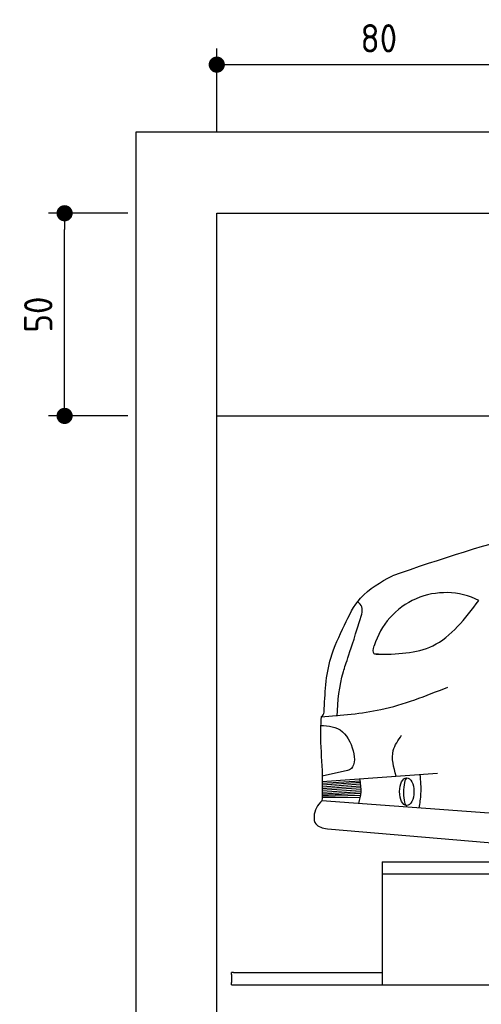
# Model space of a CAD drawing. Header units: millimetres. Extents: x -287 to 6264, y -593 to 4178.
# Tile 2 of 4: x -287 to 853, y 1748 to 4178. Entities that reach past the tile are written whole.
import ezdxf

# ---------------------------------------------------------------- set-up
doc = ezdxf.new("R2010")
doc.units = ezdxf.units.MM
for name, color, linetype in [('4', 3, 'Continuous'), ('5', 3, 'Continuous'), ('Car', 10, 'Continuous')]:
    doc.layers.add(name, color=color, linetype=linetype)
doc.styles.get("Standard").update_dxf_attribs({"font": 'ISOCP.SHX'})
doc.dimstyles.new('GEN-ISO$0', dxfattribs={"dimscale": 20, "dimtxt": 3.5, "dimasz": 2, "dimexe": 2, "dimexo": 1, "dimgap": 1.5, "dimtad": 1, "dimdec": 1, "dimlfac": 0.1, "dimdsep": 46, "dimtxsty": 'STANDARD', "dimblk": 'PUNKT', "dimcen": 2, "dimclrd": 256, "dimclre": 256, "dimclrt": 2, "dimadec": 0, "dimazin": 0, "dimtp": 0.1, "dimtm": 0.1, "dimtfac": 0.71, "dimtdec": 1, "dimtmove": 2, "dimatfit": 3, "dimldrblk": 'PUNKT', "dimfxl": 1, "dimtolj": 1, "dimarcsym": 0})

# ---------------------------------------------------------------- blocks, each defined once
blk = doc.blocks.new('PUNKT')
at = {"layer": '4', "color": 0, "linetype": 'ByBlock'}
blk.add_line((-0.5, 0), (-1, 0), dxfattribs=at)
at = {"layer": '4', "color": 0, "linetype": 'ByBlock', "const_width": 0.5}
blk.add_lwpolyline([(-0.25, 0, 1), (0.25, 0, 1)], format="xyb", close=True, dxfattribs=at)
blk = doc.blocks.new('*D4')
at = {"layer": '5', "lineweight": -2}
for p, q in [((-20, 3700), (-215.7, 3700)), ((-175.7, 3240), (-175.7, 3660)), ((-20, 3200), (-215.7, 3200))]:
    blk.add_line(p, q, dxfattribs=at)
at = {"layer": 'DEFPOINTS', "color": 0}
for p in [(-175.7, 3700), (0, 3700), (0, 3200)]:
    blk.add_point(p, dxfattribs=at)
at = {"layer": '5', "lineweight": -2, "xscale": 40, "yscale": 40, "zscale": 40}
for p, rotation in [((-175.7, 3700), 90), ((-175.7, 3200), 270)]:
    blk.add_blockref('PUNKT', p, dxfattribs=dict(at, rotation=rotation))
at = {"layer": '5', "color": 2, "insert": (-240.7, 3450), "char_height": 70, "attachment_point": 5, "rotation": 90}
blk.add_mtext('\\A1;50', dxfattribs=at)
blk = doc.blocks.new('*D5')
at = {"layer": '5', "lineweight": -2}
for p, q in [((200, 3900), (200, 4106.7)), ((1000, 3900), (1000, 4106.7)), ((240, 4066.7), (960, 4066.7))]:
    blk.add_line(p, q, dxfattribs=at)
at = {"layer": 'DEFPOINTS', "color": 0}
for p in [(1000, 4066.7), (200, 3880), (1000, 3880)]:
    blk.add_point(p, dxfattribs=at)
at = {"layer": '5', "lineweight": -2, "xscale": 40, "yscale": 40, "zscale": 40, "rotation": 180}
blk.add_blockref('PUNKT', (200, 4066.7), dxfattribs=at)
at = {"layer": '5', "lineweight": -2, "xscale": 40, "yscale": 40, "zscale": 40}
blk.add_blockref('PUNKT', (1000, 4066.7), dxfattribs=at)
at = {"layer": '5', "color": 2, "insert": (600, 4131.7), "char_height": 70, "attachment_point": 5}
blk.add_mtext('\\A1;80', dxfattribs=at)

msp = doc.modelspace()

# ---------------------------------------------------------------- linework, layer by layer
for p, q in [((200, 3200), (1000, 3200)), ((608.57, 2100), (2142.07, 2100)), ((608.57, 2100), (608.57, 1796)), ((608.57, 2070), (2142.07, 2070)), ((236, 1822), (236, 1827)), ((241, 1827), (236, 1827)), ((236, 1822), (236, 1802)), ((241, 1827), (608.57, 1827)), ((236, 1796), (236, 1802)), ((236, 1796), (1076, 1796))]:
    msp.add_line(p, q)
msp.add_lwpolyline([(5600, -100), (5600, 3900), (0, 3900), (0, -300), (5600, -300), (5698.53, -300), (5718.66, -252.06), (5691.11, -184.27), (5726.08, -150.37), (5711.24, -100), (200, -100), (200, 3700), (5400, 3700), (5400, -100)])
at = {"layer": 'Car'}
for p, q in [((522.66, 2324.79), (460.19, 2311.18)), ((460.35, 2298.35), (744.86, 2318.22)), ((460.27, 2280.72), (555.75, 2287.44)), ((460.32, 2285.19), (555.16, 2292.28)), ((460.35, 2289.75), (554.59, 2296.18)), ((460.36, 2293.94), (553.96, 2300.06)), ((459.92, 2261.9), (555.27, 2264.29)), ((459.97, 2264.24), (555.93, 2269.09)), ((460.03, 2267.3), (556.25, 2273.05)), ((460.13, 2272.06), (556.34, 2278.1)), ((460.2, 2276.29), (556.14, 2282.91)), ((894.82, 2218.26), (459.65, 2250.72)), ((459.85, 2259.1), (554.21, 2258.75)), ((473.13, 2181.17), (1010.38, 2135.68))]:
    msp.add_line(p, q, dxfattribs=at)
for centre, radius, start, end in [((765.18, 2579.84), 184.14, 63.58508, 163.35679), ((449.94, 2470.62), 15.25, 301.25705, 353.48043)]:
    msp.add_arc(centre, radius, start, end, dxfattribs=at)
msp.add_ellipse((668.97, 2272.95), major_axis=(0, -33.98), ratio=0.5235014, dxfattribs=at)
msp.add_ellipse((668.97, 2272.95), major_axis=(-0.52, -34.06), ratio=0.233483, start_param=3.2138645, end_param=6.3554571, dxfattribs=at)
for points, knots in [([(1547.32, 2964.15), (1359.24, 2957.59), (1046.5, 2946.69), (751.24, 2845.77), (633.55, 2805.55)], [0, 0, 0, 0, 560.3390229, 931.7685124, 931.7685124, 931.7685124, 931.7685124]), ([(514.93, 2683.4), (526.42, 2707.4), (552.06, 2761.01), (604.56, 2789.7), (633.55, 2805.55)], [0, 0, 0, 0, 77.9668579, 174.1171277, 174.1171277, 174.1171277, 174.1171277]), ([(557.8, 2710.61), (559, 2717.13), (561.28, 2729.49), (552.1, 2737.9), (547.77, 2741.87)], [0, 0, 0, 0, 18.4691811, 34.9826816, 34.9826816, 34.9826816, 34.9826816]), ([(593.7, 2611.97), (643.58, 2612.16), (748.5, 2614.95), (812.95, 2699.8), (847.1, 2744.75)], [0.9310276, 0.9310276, 0.9310276, 0.9310276, 15.0900716, 31.0453666, 31.0453666, 31.0453666, 31.0453666]), ([(497.19, 2459.34), (498.77, 2497.57), (504.07, 2553.87), (527.35, 2610.98), (557.8, 2710.61)], [0, 0, 0, 0, 11.9611006, 18.8954237, 18.8954237, 18.8954237, 18.8954237]), ([(465.09, 2468.89), (466.96, 2514.44), (470.05, 2589.5), (502.27, 2656.9), (514.93, 2683.4)], [0, 0, 0, 0, 134.8149458, 222.1758332, 222.1758332, 222.1758332, 222.1758332]), ([(599.35, 2612), (595.1, 2611.85), (583.29, 2611.47), (586.62, 2624.35), (588.75, 2632.58)], [0, 0, 0, 0, 10.8841635, 30.1601182, 30.1601182, 30.1601182, 30.1601182]), ([(457.85, 2457.59), (507.52, 2461.35), (615.41, 2469.54), (716.12, 2509.44), (770.47, 2530.97)], [0, 0, 0, 0, 148.5779208, 322.7468005, 322.7468005, 322.7468005, 322.7468005]), ([(456.47, 2436.08), (475.7, 2435.34), (527.78, 2433.32), (553.86, 2332.4), (522.66, 2324.79)], [0, 0, 0, 0, 56.3612502, 152.713747, 152.713747, 152.713747, 152.713747]), ([(642.87, 2311.1), (636.78, 2332.87), (626.53, 2369.53), (647.8, 2400.04), (656.44, 2412.43)], [0, 0, 0, 0, 63.553919, 106.9908011, 106.9908011, 106.9908011, 106.9908011]), ([(455.75, 2394.12), (457.89, 2363.65), (461.24, 2315.88), (460.07, 2268.04), (459.65, 2250.72)], [0, 0, 0, 0, 91.5661795, 143.5160798, 143.5160798, 143.5160798, 143.5160798]), ([(699.83, 2232.81), (701.65, 2244.47), (705.92, 2271.81), (703.67, 2299.43), (702.38, 2315.26)], [0, 0, 0, 0, 35.3158434, 82.743529, 82.743529, 82.743529, 82.743529]), ([(550.4, 2243.95), (552.99, 2253.3), (558.54, 2273.34), (555.03, 2293.88), (553.16, 2304.83)], [0, 0, 0, 0, 28.7552543, 61.6146647, 61.6146647, 61.6146647, 61.6146647]), ([(459.65, 2250.72), (454.62, 2245.29), (440.83, 2230.4), (435.42, 2188.86), (461.57, 2183.53), (473.13, 2181.17)], [0, 0, 0, 0, 22.628421, 62.0407559, 93.2829398, 93.2829398, 93.2829398, 93.2829398])]:
    msp.add_open_spline(points, degree=3, knots=knots, dxfattribs=at)
msp.add_open_spline([(457.85, 2457.59), (455.97, 2436.78), (455.86, 2415.45), (455.75, 2394.12)], degree=3, dxfattribs=at)

# ---------------------------------------------------------------- dimensions: what is measured, and where the dimension line sits
at = {"layer": '5'}
dim = msp.add_linear_dim(base=(1000, 4066.65), p1=(200, 3880), p2=(1000, 3880), dimstyle='GEN-ISO$0', override={"dimlfac": 0.1}, dxfattribs=at)
dim.commit()
dim.dimension.update_dxf_attribs({"geometry": '*D5', "text_midpoint": (600, 4131.65)})
dim = msp.add_linear_dim(base=(-175.68, 3700), p1=(0, 3200), p2=(0, 3700), angle=90, dimstyle='GEN-ISO$0', override={"dimlfac": 0.1}, dxfattribs=at)
dim.commit()
dim.dimension.update_dxf_attribs({"geometry": '*D4', "text_midpoint": (-240.68, 3450)})

doc.saveas('drawing.dxf')
